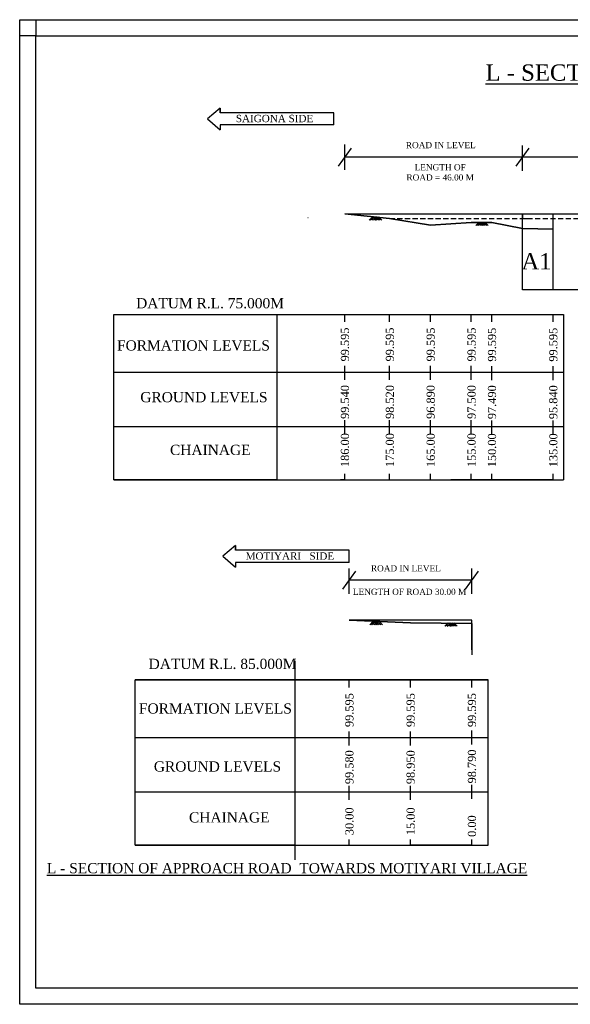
# Model space of a CAD drawing. Header units: inches. Extents: x 14126674 to 42230143, y -2093187 to -1851978.
# Tile 1 of 5: x 14126674 to 14261454, y -2093187 to -1851978. Entities that reach past the tile are written whole.
import ezdxf

# ---------------------------------------------------------------- set-up
doc = ezdxf.new("R2010")
doc.units = ezdxf.units.IN
doc.header["$MEASUREMENT"] = 0
doc.linetypes.add('DASHED2', pattern=[0.375, 0.25, -0.125])
doc.layers.add('FORMAT', color=3, linetype='Continuous', lineweight=35)
doc.styles.get("Standard").update_dxf_attribs({"font": 'arial.ttf'})

msp = doc.modelspace()

# ---------------------------------------------------------------- linework, layer by layer
at = {"color": 0}
for p, q in [((14175720.7, -1873622.2), (14172616.7, -1876253.1)), ((14175720.7, -1874760.1), (14175720.7, -1873622.2)), ((14175720.7, -1873622.2), (14175720.7, -1874760.1)), ((14172616.7, -1876253.1), (14175720.7, -1878920.8)), ((14203571.5, -1874760.1), (14175720.7, -1874760.1)), ((14203571.5, -1877743.1), (14203571.5, -1874760.1)), ((14203571.5, -1877743.1), (14175720.7, -1877743.1)), ((14175720.7, -1877743.1), (14175720.7, -1878920.8)), ((14207811.1, -1883451.7), (14204643.1, -1887886.2)), ((14206227.1, -1888791.4), (14206227.1, -1882546.4)), ((14251311.1, -1883451.7), (14248143.1, -1887886.2)), ((14249727.1, -1889027.5), (14249727.1, -1882782.5)), ((14243917.9, -1885668.9), (14206227.1, -1885668.9)), ((14283405.5, -1885668.9), (14243917.9, -1885668.9)), ((14206227.1, -1899574.6), (14344727.1, -1899574.6)), ((14212252.6, -1901075.9), (14213078.6, -1900249.8)), ((14212451.4, -1901075.9), (14213178.1, -1900349.2)), ((14212849.2, -1901075.9), (14213377, -1900548.1)), ((14213078.6, -1900249.8), (14213904.7, -1901075.9)), ((14213277.5, -1900249.8), (14214004.2, -1900976.4)), ((14213277.5, -1900249.8), (14214103.6, -1901075.9)), ((14213675.3, -1900249.8), (14214501.4, -1901075.9)), ((14214073, -1900249.8), (14214899.1, -1901075.9)), ((14214470.8, -1900249.8), (14215296.9, -1901075.9)), ((14249727.1, -1918148.6), (14249727.1, -1899574.6)), ((14249727.1, -1899649.6), (14249727.1, -1899574.6)), ((14249727.1, -1899649.6), (14249727.1, -1899649.6)), ((14257227.1, -1918148.6), (14257227.1, -1899649.6)), ((14213246.9, -1901075.9), (14213575.8, -1900746.9)), ((14213644.7, -1901075.9), (14213774.7, -1900945.8)), ((14238337.2, -1902379.8), (14239163.2, -1901553.7)), ((14238536, -1902379.8), (14239262.7, -1901653.1)), ((14238933.8, -1902379.8), (14239461.6, -1901852)), ((14239163.2, -1901553.7), (14239989.3, -1902379.8)), ((14239331.5, -1902379.8), (14239660.4, -1902050.9)), ((14239362.1, -1901553.7), (14240088.8, -1902280.4)), ((14239362.1, -1901553.7), (14240188.2, -1902379.8)), ((14239729.3, -1902379.8), (14239859.3, -1902249.8)), ((14239759.9, -1901553.7), (14240586, -1902379.8)), ((14240157.6, -1901553.7), (14240983.7, -1902379.8)), ((14240555.4, -1901553.7), (14241381.5, -1902379.8)), ((14286244.1, -1918148.6), (14249727.1, -1918148.6)), ((14149690.6, -1924169.6), (14189605, -1924169.6)), ((14149690.6, -1924169.6), (14259771.1, -1924169.6)), ((14189605, -1924169.6), (14189605, -1964705.1)), ((14206227.1, -1926024.1), (14206227.1, -1924169.6)), ((14217227.1, -1926024.1), (14217227.1, -1924169.6)), ((14227227.1, -1926024.1), (14227227.1, -1924169.6)), ((14237227.1, -1926024.1), (14237227.1, -1924169.6)), ((14242227.1, -1926024.1), (14242227.1, -1924169.6)), ((14257227.1, -1926024.1), (14257227.1, -1924169.6)), ((14259771.1, -1924169.6), (14259771.1, -1964705.1)), ((14206227.1, -1940195.6), (14206227.1, -1936771.1)), ((14217227.1, -1940195.6), (14217227.1, -1936771.1)), ((14227227.1, -1940195.6), (14227227.1, -1936771.1)), ((14237227.1, -1940195.6), (14237227.1, -1936771.1)), ((14242227.1, -1940245.6), (14242227.1, -1936821.1)), ((14257227.1, -1940245.6), (14257227.1, -1936821.1)), ((14149690.6, -1938302.6), (14189605, -1938302.6)), ((14149690.6, -1938302.6), (14259771.1, -1938302.6)), ((14206227.1, -1953548.1), (14206227.1, -1950123.6)), ((14217227.1, -1953548.1), (14217227.1, -1950123.6)), ((14227227.1, -1953548.1), (14227227.1, -1950123.6)), ((14237227.1, -1953548.1), (14237227.1, -1950123.6)), ((14242227.1, -1953598.1), (14242227.1, -1950173.6)), ((14257227.1, -1953598.1), (14257227.1, -1950173.6)), ((14149690.6, -1951655.1), (14189605, -1951655.1)), ((14149690.6, -1951655.1), (14259771.1, -1951655.1)), ((14206227.1, -1964705.1), (14206227.1, -1963261.6)), ((14217227.1, -1964705.1), (14217227.1, -1963261.6)), ((14227227.1, -1964705.1), (14227227.1, -1963261.6)), ((14237227.1, -1964705.1), (14237227.1, -1963261.6)), ((14242227.1, -1964705.1), (14242227.1, -1963261.6)), ((14257227.1, -1964705.1), (14257227.1, -1963261.6)), ((14149690.6, -1964705.1), (14189605, -1964705.1)), ((14149690.6, -1964705.1), (14259771.1, -1964705.1)), ((14257227.1, -1964705.1), (14259771.1, -1964705.1)), ((14179465.2, -1980804.7), (14176361.3, -1983435.5)), ((14179465.2, -1981942.6), (14179465.2, -1980804.7)), ((14179465.2, -1980804.7), (14179465.2, -1981942.6)), ((14207316.1, -1981942.6), (14179465.2, -1981942.6)), ((14207316.1, -1984925.6), (14207316.1, -1981942.6)), ((14176361.3, -1983435.5), (14179465.2, -1986103.3)), ((14207316.1, -1984925.6), (14179465.2, -1984925.6)), ((14179465.2, -1984925.6), (14179465.2, -1986103.3)), ((14208900.1, -1987086.3), (14205732.1, -1991520.8)), ((14207316.1, -1992662.1), (14207316.1, -1986417.1)), ((14238900.1, -1987086.3), (14235732.1, -1991520.8)), ((14237316.1, -1992662.1), (14237316.1, -1986417.1)), ((14212408.9, -2000186.8), (14213235, -1999360.7)), ((14212607.8, -2000186.8), (14213334.4, -1999460.2)), ((14213235, -1999360.7), (14214061.1, -2000186.8)), ((14213433.9, -1999360.7), (14214160.5, -2000087.4)), ((14213433.9, -1999360.7), (14214260, -2000186.8)), ((14213831.6, -1999360.7), (14214657.7, -2000186.8)), ((14214229.4, -1999360.7), (14215055.4, -2000186.8)), ((14214627.1, -1999360.7), (14215453.2, -2000186.8)), ((14213005.5, -2000186.8), (14213533.3, -1999659)), ((14213403.3, -2000186.8), (14213732.2, -1999857.9)), ((14213801, -2000186.8), (14213931, -2000056.8)), ((14230747.7, -2000579.5), (14231573.8, -1999753.4)), ((14230946.6, -2000579.5), (14231673.3, -1999852.9)), ((14231344.3, -2000579.5), (14231872.1, -2000051.7)), ((14231573.8, -1999753.4), (14232399.9, -2000579.5)), ((14231742.1, -2000579.5), (14232071, -2000250.6)), ((14231772.7, -1999753.4), (14232499.4, -2000480.1)), ((14231772.7, -1999753.4), (14232598.8, -2000579.5)), ((14232139.8, -2000579.5), (14232269.9, -2000449.5)), ((14232170.4, -1999753.4), (14232996.5, -2000579.5)), ((14232568.2, -1999753.4), (14233394.3, -2000579.5)), ((14232965.9, -1999753.4), (14233792, -2000579.5)), ((14154914, -2013682.4), (14194023.5, -2013682.4)), ((14154914, -2013682.4), (14241343.1, -2013682.4)), ((14194023.5, -2013682.4), (14194023.5, -2054217.9)), ((14207316.1, -2015536.9), (14207316.1, -2013682.4)), ((14222316.1, -2015536.9), (14222316.1, -2013682.4)), ((14237316.1, -2015536.9), (14237316.1, -2013682.4)), ((14241343.1, -2054217.9), (14241343.1, -2013682.4)), ((14237316.1, -2029527.6), (14237316.1, -2026103.1)), ((14154914, -2027815.4), (14194023.5, -2027815.4)), ((14154914, -2027815.4), (14241343.1, -2027815.4)), ((14207316.1, -2029758.4), (14207316.1, -2026333.9)), ((14222316.1, -2029758.4), (14222316.1, -2026333.9)), ((14237316.1, -2042880.1), (14237316.1, -2039455.6)), ((14237316.1, -2054217.9), (14237316.1, -2052774.4))]:
    msp.add_line(p, q, dxfattribs=at)
for p, q in [((14197227.1, -1900429.6), (14197272.2, -1900429.6)), ((14249727.1, -1899574.6), (14249727.1, -1900649.6)), ((14249727.1, -1900649.6), (14251717, -1900649.6)), ((14257227.1, -1899649.6), (14257227.1, -1899724.6)), ((14189605, -1924169.6), (14189605, -1964705.1)), ((14206227.1, -1964705.1), (14205227.1, -1964705.1)), ((14242227.1, -1964705.1), (14232227.1, -1964705.1)), ((14242227.1, -1964705.1), (14237227.1, -1964705.1)), ((14257227.1, -1964705.1), (14242227.1, -1964705.1)), ((14237316.1, -1989303.5), (14207316.1, -1989303.5)), ((14237316.1, -1999087.4), (14207316.1, -1999102.4)), ((14237316.1, -2006384.9), (14237316.1, -1999087.4)), ((14237316.1, -1999892.4), (14237316.1, -2007545.6)), ((14194023.5, -2009007.1), (14194023.5, -2057832.6)), ((14241343.1, -2013682.4), (14154914, -2013682.4)), ((14207316.1, -2043110.9), (14207316.1, -2039686.4)), ((14222316.1, -2043110.9), (14222316.1, -2039686.4)), ((14154914, -2041167.9), (14194023.5, -2041167.9)), ((14154914, -2041167.9), (14241343.1, -2041167.9)), ((14154914, -2054217.9), (14194023.5, -2054217.9)), ((14154914, -2054217.9), (14241343.1, -2054217.9)), ((14207316.1, -2054217.9), (14207316.1, -2052774.4)), ((14222316.1, -2054217.9), (14222316.1, -2052774.4)), ((14237316.1, -2054217.9), (14222316.1, -2054217.9)), ((14237316.1, -2054217.9), (14237316.1, -2052774.4))]:
    msp.add_line(p, q)
at = {"linetype": 'DASHED2', "ltscale": 5000}
msp.add_line((14217227.1, -1900649.6), (14337227.1, -1900649.6), dxfattribs=at)
for points in [[(14126674, -1851978.4), (14130610.5, -1851978.4), (14130610.5, -1855908.1), (14126674, -1855908.1)], [(14126674, -1851978.4), (14622915, -1851978.4), (14622915, -2093186.6), (14126674, -2093186.6)], [(14130610.5, -1855908.1), (14618978.5, -1855908.1), (14618978.5, -2089256.9), (14130610.5, -2089256.9)], [(14149690.6, -1924169.6), (14189605, -1924169.6), (14189605, -1964705.1), (14149690.6, -1964705.1)], [(14154914, -2013682.4), (14194023.5, -2013682.4), (14194023.5, -2054217.9), (14154914, -2054217.9)]]:
    msp.add_lwpolyline(points, close=True)
at = {"layer": 'FORMAT'}
for points in [[(14257227.1, -1903329.6), (14249727.1, -1903159.6), (14242227.1, -1901679.6), (14237227.1, -1901669.6), (14227227.1, -1902279.6), (14217227.1, -1900649.6), (14206227.1, -1899574.6)], [(14207316.1, -1999102.4), (14222316.1, -1999732.4), (14237316.1, -1999892.4)]]:
    msp.add_lwpolyline(points, dxfattribs=at)

# ---------------------------------------------------------------- texts
at = {"color": 0, "attachment_point": 2}
for s, insert, char_height, width in [('{\\fTimes New Roman|b0|i0|c0|p18;\\LL - SECTION OF APPROACH ROAD }', (14288621.9, -1862927.9), 4000, 203075.758), ('{\\fTimes New Roman|b0|i0|c0|p18;SAIGONA SIDE}', (14189062, -1875286.1), 1800, 30982.271), ('{\\fTimes New Roman|b0|i0|c0|p18;\\C256;A1}', (14253172.4, -1909162.8), 4000, 30982.271), ('{\\fTimes New Roman|b0|i0|c0|p18;DATUM R.L. 75.000M}', (14173261.8, -1920183.5), 2500, 203075.758), ('{\\fTimes New Roman|b0|i0|c0|p18;FORMATION LEVELS}', (14169213.8, -1930528.8), 2500, 203075.758), ('{\\fTimes New Roman|b0|i0|c0|p18;GROUND LEVELS}', (14171769.1, -1943198), 2500, 203075.758), ('{\\fTimes New Roman|b0|i0|c0|p18;CHAINAGE}', (14173324.8, -1956116.9), 2500, 203075.758), ('{\\fTimes New Roman|b0|i0|c0|p18;MOTIYARI   SIDE}', (14192806.6, -1982468.6), 1800, 30982.271), ('{\\fTimes New Roman|b0|i0|c0|p18;DATUM R.L. 85.000M}', (14176326.6, -2008539.6), 2500, 203075.758), ('{\\fTimes New Roman|b0|i0|c0|p18;FORMATION LEVELS}', (14174583.1, -2019464.2), 2500, 203075.758), ('{\\fTimes New Roman|b0|i0|c0|p18;GROUND LEVELS}', (14175082.6, -2033673.2), 2500, 203075.758), ('{\\fTimes New Roman|b0|i0|c0|p18;CHAINAGE}', (14177970.4, -2046142.9), 2500, 203075.758), ('{\\fTimes New Roman|b0|i0|c0|p18;\\LL - SECTION OF APPROACH ROAD  TOWARDS MOTIYARI VILLAGE }', (14192128.8, -2058585.8), 2500, 203075.758)]:
    msp.add_mtext(s, dxfattribs=dict(at, insert=insert, char_height=char_height, width=width))
at = {"color": 0, "char_height": 1500, "attachment_point": 5}
for s, insert in [('{\\fTimes New Roman|b0|i0|c0|p18;ROAD IN LEVEL}', (14229755.2, -1882729.1)), ('{\\fTimes New Roman|b0|i0|c0|p18;LENGTH OF \\PROAD = 46.00 M}', (14229601.4, -1889386)), ('{\\fTimes New Roman|b0|i0|c0|p18;ROAD IN LEVEL}', (14221208.8, -1986389.2)), ('{\\fTimes New Roman|b0|i0|c0|p18;LENGTH OF ROAD 30.00 M}', (14222108, -1992143.1))]:
    msp.add_mtext(s, dxfattribs=dict(at, insert=insert))
at = {"color": 0, "char_height": 2000, "attachment_point": 1, "rotation": 90}
for s, insert, width in [('{\\fTimes New Roman|b0|i0|c0|p18;99.595}', (14205283.8, -1935703.6), 3815.386), ('{\\fTimes New Roman|b0|i0|c0|p18;99.595}', (14216283.8, -1935703.6), 3815.386), ('{\\fTimes New Roman|b0|i0|c0|p18;99.595}', (14226283.8, -1935703.6), 3815.386), ('{\\fTimes New Roman|b0|i0|c0|p18;99.595}', (14236283.8, -1935703.6), 3815.386), ('{\\fTimes New Roman|b0|i0|c0|p18;99.595}', (14241283.8, -1935753.6), 3815.386), ('{\\fTimes New Roman|b0|i0|c0|p18;99.595}', (14256283.8, -1935753.6), 3815.386), ('{\\fTimes New Roman|b0|i0|c0|p18;99.540}', (14205283.8, -1949788.6), 11579.5), ('{\\fTimes New Roman|b0|i0|c0|p18;98.520}', (14216283.8, -1949788.6), 11579.5), ('{\\fTimes New Roman|b0|i0|c0|p18;96.890}', (14226283.8, -1949788.6), 11579.5), ('{\\fTimes New Roman|b0|i0|c0|p18;97.500}', (14236283.8, -1949788.6), 11579.5), ('{\\fTimes New Roman|b0|i0|c0|p18;97.490}', (14241283.8, -1949838.6), 11579.5), ('{\\fTimes New Roman|b0|i0|c0|p18;95.840}', (14256283.8, -1949838.6), 3815.386), ('{\\fTimes New Roman|b0|i0|c0|p18;186.00}', (14205283.8, -1961569.6), 3815.386), ('{\\fTimes New Roman|b0|i0|c0|p18;175.00}', (14216283.8, -1961569.6), 3815.386), ('{\\fTimes New Roman|b0|i0|c0|p18;165.00}', (14226283.8, -1961569.6), 3815.386), ('{\\fTimes New Roman|b0|i0|c0|p18;155.00}', (14236283.8, -1961569.6), 3815.386), ('{\\fTimes New Roman|b0|i0|c0|p18;150.00}', (14241283.8, -1961619.6), 3815.386), ('{\\fTimes New Roman|b0|i0|c0|p18;135.00}', (14256283.8, -1961619.6), 3815.386), ('{\\fTimes New Roman|b0|i0|c0|p18;99.595}', (14206372.8, -2025267.6), 3815.386), ('{\\fTimes New Roman|b0|i0|c0|p18;99.595}', (14221372.8, -2025267.6), 3815.386), ('{\\fTimes New Roman|b0|i0|c0|p18;99.595}', (14236372.8, -2025267.6), 3815.386), ('{\\fTimes New Roman|b0|i0|c0|p18;98.790}', (14236372.8, -2039076.1), 3815.386), ('{\\fTimes New Roman|b0|i0|c0|p18;99.580}', (14206372.8, -2039252.9), 3815.386), ('{\\fTimes New Roman|b0|i0|c0|p18;98.950}', (14221372.8, -2039252.9), 3815.386), ('{\\fTimes New Roman|b0|i0|c0|p18;30.00}', (14206372.8, -2051751.4), 3815.386), ('{\\fTimes New Roman|b0|i0|c0|p18;15.00}', (14221372.8, -2051751.4), 3815.386), ('{\\fTimes New Roman|b0|i0|c0|p18;0.00}', (14236372.8, -2052170.4), 3815.386)]:
    msp.add_mtext(s, dxfattribs=dict(at, insert=insert, width=width))

doc.saveas('drawing.dxf')
